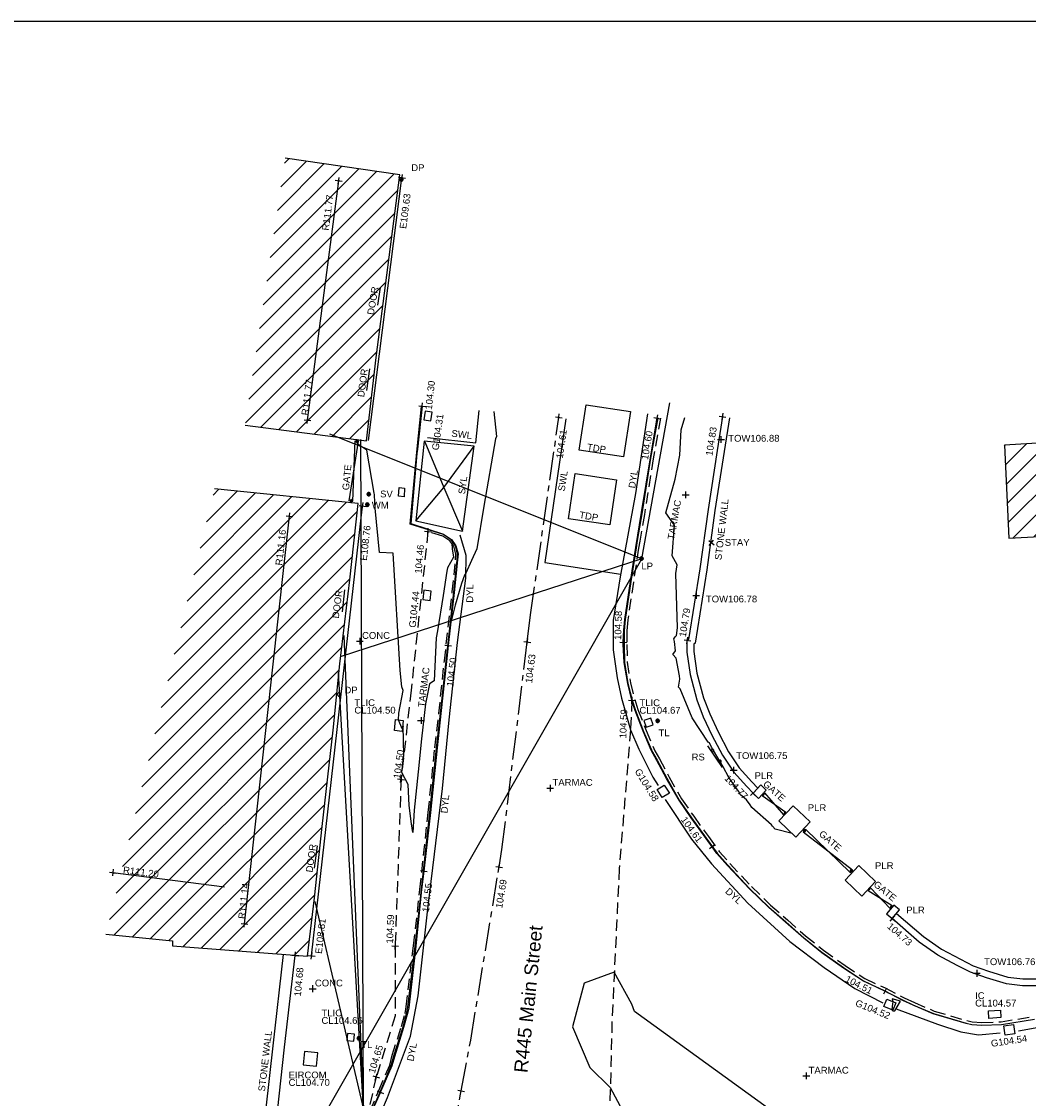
# Model space of a CAD drawing. Extents: x 635157 to 635442, y 694407 to 694910.
# Tile 100 of 104: x 635219 to 635263, y 694862 to 694910. Entities that reach past the tile are written whole.
import ezdxf

# ---------------------------------------------------------------- set-up
doc = ezdxf.new("R2010")
doc.units = 0
doc.header["$MEASUREMENT"] = 0
doc.linetypes.add('CENTER', pattern=[2, 1.25, -0.25, 0.25, -0.25])
doc.linetypes.add('DASHED', pattern=[0.75, 0.5, -0.25])
doc.layers.get('0').update_dxf_attribs({"color": 12, "linetype": 'CONTINUOUS'})
for name, color, linetype in [('BUILDING', 5, 'CONTINUOUS'), ('CHANGE_OF_SURFACE', 7, 'DASHED'), ('CHANGE_OF_SURFACE_LVL', 7, 'CONTINUOUS'), ('CONTOURS_MINOR', 132, 'CONTINUOUS'), ('DOOR', 7, 'CONTINUOUS'), ('DOOR_TXT', 7, 'CONTINUOUS'), ('DOWNPIPE', 151, 'CONTINUOUS'), ('DOWNPIPE_TXT', 151, 'CONTINUOUS'), ('EAVE', 3, 'CONTINUOUS'), ('EAVE_LVL', 3, 'CONTINUOUS'), ('EIRCOM_COVER', 3, 'CONTINUOUS'), ('EIRCOM_COVER_RMK', 3, 'CONTINUOUS'), ('FORM_LINE', 92, 'DASHED'), ('FORM_LINE_LVL', 92, 'CONTINUOUS'), ('GATE', 7, 'CONTINUOUS'), ('GATE_TXT', 7, 'CONTINUOUS'), ('GULLY', 151, 'CONTINUOUS'), ('GULLY_LVL', 151, 'CONTINUOUS'), ('HATCHING', 4, 'CONTINUOUS'), ('INSPECTION_COVER', 12, 'CONTINUOUS'), ('INSPECTION_COVER_RMK', 12, 'CONTINUOUS'), ('KERB_BOTTOM', 172, 'CONTINUOUS'), ('KERB_BOTTOM_LVL', 172, 'CONTINUOUS'), ('KERB_TOP', 2, 'CONTINUOUS'), ('LAMPPOST', 6, 'CONTINUOUS'), ('LAMPPOST_TXT', 6, 'CONTINUOUS'), ('LAYOUTS', 9, 'CONTINUOUS'), ('MARKINGS_DOUBLE_YELLOW', 9, 'CONTINUOUS'), ('MARKINGS_DOUBLE_YELLOW_TXT', 9, 'CONTINUOUS'), ('MARKINGS_WHITE_LINE', 9, 'CONTINUOUS'), ('MARKINGS_WHITE_LINE_TXT', 9, 'CONTINUOUS'), ('MARKINGS_YELLOW_LINE', 9, 'CONTINUOUS'), ('MARKINGS_YELLOW_LINE_TXT', 9, 'CONTINUOUS'), ('OVERHEAD_ELECTRIC', 1, 'OH_ELEC'), ('OVERHEAD_TELECOM', 3, 'OH_TEL'), ('PILLAR', 12, 'CONTINUOUS'), ('PILLAR_RMK', 12, 'CONTINUOUS'), ('RIDGE', 6, 'CONTINUOUS'), ('RIDGE_LVL', 6, 'CONTINUOUS'), ('ROAD_CROWNLINE', 212, 'CENTER'), ('ROAD_CROWNLINE_LVL', 212, 'CONTINUOUS'), ('ROADSIGN', 132, 'CONTINUOUS'), ('ROADSIGN_TXT', 132, 'CONTINUOUS'), ('SLUICEVALVE', 5, 'CONTINUOUS'), ('SLUICEVALVE_TXT', 5, 'CONTINUOUS'), ('STAY', 132, 'CONTINUOUS'), ('STAY_TXT', 132, 'CONTINUOUS'), ('TEXT', 7, 'CONTINUOUS'), ('TEXT_RMK', 7, 'CONTINUOUS'), ('TEXT_TXT', 7, 'CONTINUOUS'), ('TOP_OF_WALL_LEVEL', 212, 'CONTINUOUS'), ('TOP_OF_WALL_LEVEL_TXT', 212, 'CONTINUOUS'), ('TRAFFIC_DETECTOR_PADS', 92, 'CONTINUOUS'), ('TRAFFIC_DETECTOR_PADS_FTR', 92, 'CONTINUOUS'), ('TRAFFIC_LIGHT_IC', 6, 'CONTINUOUS'), ('TRAFFIC_LIGHT_IC_RMK', 6, 'CONTINUOUS'), ('TRAFFIC_SIGNAL', 6, 'CONTINUOUS'), ('TRAFFIC_SIGNAL_TXT', 6, 'CONTINUOUS'), ('WALL', 12, 'CONTINUOUS'), ('WALL_LVL', 12, 'CONTINUOUS'), ('WALL_RMK', 12, 'CONTINUOUS'), ('WATER_METER', 5, 'CONTINUOUS'), ('WATER_METER_TXT', 5, 'CONTINUOUS')]:
    doc.layers.add(name, color=color, linetype=linetype)
doc.styles.add('Arial', font='arial.ttf')
doc.linetypes.add('OH_ELEC', pattern='A,4,-0.4,["OE",Arial,S=0.36,R=0,X=0,Y=-0.18],-1.2', length=5.6)
doc.linetypes.add('OH_TEL', pattern='A,4,-0.4,["OT",Arial,S=0.36,R=0,X=0,Y=-0.18],-1.2', length=5.6)

# ---------------------------------------------------------------- blocks, each defined once
blk = doc.blocks.new('MH_CIR2')
at = {"color": 0, "linetype": 'ByBlock', "flags": 128}
for points in [[(0.5, 0), (0.475, 0.154), (0.404, 0.293), (0.293, 0.404), (0.154, 0.475), (0, 0.5), (-0.154, 0.475), (-0.293, 0.404), (-0.404, 0.293), (-0.475, 0.154), (-0.5, 0), (-0.475, -0.154), (-0.404, -0.293), (-0.293, -0.404), (-0.154, -0.475), (0, -0.5), (0.154, -0.475), (0.293, -0.404), (0.404, -0.293), (0.475, -0.154)], [(-0.499, -0.033), (0.033, 0.499)], [(-0.496, 0.06), (-0.06, 0.496)], [(-0.488, -0.111), (0.111, 0.488)], [(-0.467, -0.18), (0.18, 0.467)], [(-0.467, 0.179), (-0.179, 0.467)], [(-0.438, -0.241), (0.241, 0.438)], [(-0.403, -0.296), (0.296, 0.403)], [(-0.362, -0.345), (0.345, 0.362)], [(-0.315, -0.388), (0.388, 0.315)], [(-0.263, -0.425), (0.425, 0.263)], [(-0.204, -0.456), (0.456, 0.204)], [(-0.138, -0.48), (0.48, 0.138)], [(-0.064, -0.496), (0.496, 0.064)], [(0.5, 0), (0.475, -0.154)], [(0.022, -0.5), (0.5, -0.022)], [(0.128, -0.483), (0.483, -0.128)], [(0.305, -0.396), (0.396, -0.305)]]:
    blk.add_lwpolyline(points, dxfattribs=at)
blk = doc.blocks.new('GATE')
at = {"color": 0, "linetype": 'ByBlock', "flags": 128}
for points in [[(-0.450902, 0), (-0.451904, 0.007014), (-0.455912, 0.014028), (-0.460922, 0.019038), (-0.467936, 0.023046), (-0.475952, 0.024048), (-0.482966, 0.023046), (-0.48998, 0.019038), (-0.49499, 0.014028), (-0.498998, 0.007014), (-0.5, 0), (-0.498998, -0.007014), (-0.49499, -0.014028), (-0.48998, -0.019038), (-0.482966, -0.023046), (-0.475952, -0.024048), (-0.467936, -0.023046), (-0.460922, -0.019038), (-0.455912, -0.014028), (-0.451904, -0.007014)], [(-0.475952, 0.024048), (-0.475952, 0.078156), (0.475952, -0.078156), (0.475952, -0.024048)], [(-0.475952, -0.024048), (-0.475952, -0.078156), (0.475952, 0.078156), (0.475952, 0.024048)], [(-0.450902, 0), (-0.451904, -0.007014)], [(0.5, 0), (0.498998, 0.007014), (0.49499, 0.014028), (0.48998, 0.019038), (0.482966, 0.023046), (0.475952, 0.024048), (0.467936, 0.023046), (0.460922, 0.019038), (0.455912, 0.014028), (0.451904, 0.007014), (0.450902, 0), (0.451904, -0.007014), (0.455912, -0.014028), (0.460922, -0.019038), (0.467936, -0.023046), (0.475952, -0.024048), (0.482966, -0.023046), (0.48998, -0.019038), (0.49499, -0.014028), (0.498998, -0.007014)], [(0.5, 0), (0.498998, -0.007014)]]:
    blk.add_lwpolyline(points, dxfattribs=at)
blk = doc.blocks.new('MH_CIR1')
at = {"color": 0, "linetype": 'ByBlock', "flags": 128}
for points in [[(0.5, 0), (0.475, 0.154), (0.404, 0.293), (0.293, 0.404), (0.154, 0.475), (0, 0.5), (-0.154, 0.475), (-0.293, 0.404), (-0.404, 0.293), (-0.475, 0.154), (-0.5, 0), (-0.475, -0.154), (-0.404, -0.293), (-0.293, -0.404), (-0.154, -0.475), (0, -0.5), (0.154, -0.475), (0.293, -0.404), (0.404, -0.293), (0.475, -0.154)], [(0.49, 0), (0.466, 0.151), (0.396, 0.288), (0.288, 0.396), (0.151, 0.466), (0, 0.49), (-0.151, 0.466), (-0.288, 0.396), (-0.396, 0.288), (-0.466, 0.151), (-0.49, 0), (-0.466, -0.151), (-0.396, -0.288), (-0.288, -0.396), (-0.151, -0.466), (0, -0.49), (0.151, -0.466), (0.288, -0.396), (0.396, -0.288), (0.466, -0.151)], [(0.471, 0), (0.448, 0.145), (0.381, 0.276), (0.276, 0.381), (0.145, 0.448), (0, 0.471), (-0.145, 0.448), (-0.276, 0.381), (-0.381, 0.276), (-0.448, 0.145), (-0.471, 0), (-0.448, -0.145), (-0.381, -0.276), (-0.276, -0.381), (-0.145, -0.448), (0, -0.471), (0.145, -0.448), (0.276, -0.381), (0.381, -0.276), (0.448, -0.145)], [(0.471, 0), (0.448, -0.145)], [(0.49, 0), (0.466, -0.151)], [(0.5, 0), (0.475, -0.154)]]:
    blk.add_lwpolyline(points, dxfattribs=at)
blk = doc.blocks.new('SPOT')
at = {"color": 0, "linetype": 'ByBlock', "flags": 128}
for points in [[(-0.5, 0), (0.5, 0)], [(0, 0.5), (0, -0.5)]]:
    blk.add_lwpolyline(points, dxfattribs=at)
blk = doc.blocks.new('SIGNLEFT')
at = {"color": 0, "linetype": 'ByBlock', "flags": 128}
for points in [[(-0.2, 0), (-0.2025, 0.0155), (-0.2095, 0.0295), (-0.2205, 0.0405), (-0.2345, 0.0475), (-0.25, 0.05), (-0.2655, 0.0475), (-0.2795, 0.0405), (-0.2905, 0.0295), (-0.2975, 0.0155), (-0.3, 0), (-0.2975, -0.0155), (-0.2905, -0.0295), (-0.2795, -0.0405), (-0.2655, -0.0475), (-0.25, -0.05), (-0.2345, -0.0475), (-0.2205, -0.0405), (-0.2095, -0.0295), (-0.2025, -0.0155)], [(0.3, 0), (0.2975, 0.0155), (0.2905, 0.0295), (0.2795, 0.0405), (0.2655, 0.0475), (0.25, 0.05), (0.2345, 0.0475), (0.2205, 0.0405), (0.2095, 0.0295), (0.2025, 0.0155), (0.2, 0), (0.2025, -0.0155), (0.2095, -0.0295), (0.2205, -0.0405), (0.2345, -0.0475), (0.25, -0.05), (0.2655, -0.0475), (0.2795, -0.0405), (0.2905, -0.0295), (0.2975, -0.0155)]]:
    blk.add_lwpolyline(points, close=True, dxfattribs=at)
blk.add_lwpolyline([(0.5, -0.05), (-0.5, -0.05)], dxfattribs=at)

msp = doc.modelspace()

# ---------------------------------------------------------------- hatches: boundary and pattern name
at = {"layer": 'HATCHING'}
h = msp.add_hatch(dxfattribs=at)
h.set_pattern_fill('ANSI31', color=256, scale=5)
h.paths.add_polyline_path([(635235.631, 694902.777), (635230.586, 694903.51), (635228.815, 694891.742), (635234.17, 694891.059), (635234.597, 694894.723)])
h.paths.add_polyline_path([(635232.994, 694881.223), (635233.435, 694884.929), (635233.807, 694888.299), (635227.477, 694888.938), (635222.69, 694869.314), (635225.622, 694869.013), (635225.624, 694868.792), (635231.563, 694868.334), (635231.881, 694870.914), (635232.221, 694874.054), (635232.703, 694878.297)])
h.paths.add_polyline_path([(635232.57, 694900.223), (635232.794, 694901.944), (635232.346, 694902.002), (635232.122, 694900.282)], flags=24)
h.paths.add_polyline_path([(635231.659, 694892.079), (635231.883, 694893.8), (635231.435, 694893.858), (635231.211, 694892.137)], flags=24)
h.paths.add_polyline_path([(635234.56, 694896.498), (635234.789, 694897.892), (635234.33, 694897.967), (635234.101, 694896.573)], flags=24)
h.paths.add_polyline_path([(635234.138, 694892.878), (635234.321, 694894.279), (635233.859, 694894.339), (635233.677, 694892.938)], flags=24)
h.paths.add_polyline_path([(635230.522, 694885.465), (635230.712, 694887.192), (635230.256, 694887.242), (635230.065, 694885.515)], flags=24)
h.paths.add_polyline_path([(635228.879, 694869.885), (635229.07, 694871.609), (635228.621, 694871.659), (635228.43, 694869.934)], flags=24)
h.paths.add_polyline_path([(635223.34, 694871.928), (635225.064, 694871.71), (635225.121, 694872.166), (635223.397, 694872.384)], flags=24)
h.paths.add_polyline_path([(635233.019, 694883.124), (635233.204, 694884.525), (635232.743, 694884.586), (635232.558, 694883.185)], flags=24)
h.paths.add_polyline_path([(635231.858, 694871.928), (635232.053, 694873.327), (635231.591, 694873.391), (635231.397, 694871.992)], flags=24)
h = msp.add_hatch(dxfattribs=at)
h.set_pattern_fill('ANSI31', color=256, scale=5)
h.paths.add_polyline_path([(635290.982, 694854.574), (635283.19, 694852.927), (635285.967, 694839.789), (635293.759, 694841.436)])
h.paths.add_polyline_path([(635317.792, 694861.075), (635310.76, 694859.672), (635313.212, 694847.378), (635307.471, 694846.26), (635308.645, 694840.012), (635321.554, 694842.349)])
h.paths.add_polyline_path([(635294.966, 694894.75), (635266.531, 694894.166), (635266.633, 694891.128), (635262.275, 694890.86), (635262.467, 694886.76), (635266.852, 694886.995), (635267.064, 694884.128), (635285.915, 694885.056), (635286.146, 694880.167), (635295.015, 694880.588)])
h.paths.add_polyline_path([(635290.556, 694882.566), (635290.657, 694880.832), (635291.116, 694880.858), (635291.015, 694882.593)], flags=24)
h.paths.add_polyline_path([(635289.99, 694890.039), (635290.091, 694888.304), (635290.55, 694888.331), (635290.449, 694890.066)], flags=24)
h.paths.add_polyline_path([(635268.297, 694889.155), (635270.033, 694889.229), (635270.013, 694889.688), (635268.277, 694889.614)], flags=24)
h.paths.add_polyline_path([(635264.519, 694888.753), (635266.257, 694888.753), (635266.257, 694889.213), (635264.519, 694889.213)], flags=24)

# ---------------------------------------------------------------- linework, layer by layer
at = {"layer": 'BUILDING'}
for points in [[(635228.815, 694891.742, 104.512), (635234.17, 694891.059, 104.498), (635234.597, 694894.723, 104.467), (635235.631, 694902.777, 104.438), (635230.586, 694903.51, 104.467)], [(635266.531, 694894.166, 0), (635266.633, 694891.128, 0), (635262.275, 694890.86, 0), (635262.467, 694886.76, 0), (635266.852, 694886.995, 0), (635267.064, 694884.128, 0), (635285.915, 694885.056, 0), (635286.146, 694880.167, 0), (635295.015, 694880.588, 0), (635294.966, 694894.75, 0)], [(635222.69, 694869.314, 104.709), (635225.622, 694869.013, 104.7), (635225.624, 694868.792, 104.699), (635231.563, 694868.334, 104.682), (635231.881, 694870.914, 104.635), (635232.221, 694874.054, 104.626), (635232.703, 694878.297, 104.608), (635232.994, 694881.223, 104.572), (635233.435, 694884.929, 104.551), (635233.807, 694888.299, 104.522), (635227.477, 694888.938, 104.549)]]:
    msp.add_polyline3d(points, dxfattribs=at)
at = {"layer": 'CHANGE_OF_SURFACE'}
for points in [[(635247.119, 694892.056, 104.697), (635246.803, 694890.265, 104.684), (635246.411, 694887.812, 104.7), (635246.218, 694886.635, 104.649), (635246.161, 694886.326, 104.597), (635245.928, 694884.832, 104.597), (635245.68, 694883.165, 104.59), (635245.634, 694882.68, 104.608), (635245.646, 694882.083, 104.596), (635245.649, 694881.3, 104.632), (635245.804, 694880.383, 104.597), (635245.987, 694879.654, 104.603), (635246.127, 694879.211, 104.616), (635246.488, 694878.29, 104.628), (635246.872, 694877.388, 104.628), (635247.076, 694877.033, 104.603), (635247.498, 694876.237, 104.593), (635248.049, 694875.278, 104.628), (635248.585, 694874.511, 104.603), (635249.233, 694873.61, 104.614), (635249.707, 694872.953, 104.621), (635250.176, 694872.428, 104.623), (635251.134, 694871.405, 104.626), (635251.972, 694870.592, 104.62), (635252.717, 694869.936, 104.609), (635253.518, 694869.235, 104.593), (635254.309, 694868.601, 104.578), (635255.26, 694867.93, 104.555), (635256.13, 694867.35, 104.534), (635257.019, 694866.94, 104.522), (635257.864, 694866.502, 104.513), (635258.313, 694866.295, 104.534), (635259.185, 694865.923, 104.534), (635260.619, 694865.498, 104.534), (635260.863, 694865.445, 104.532), (635261.278, 694865.417, 104.523), (635262.13, 694865.449, 104.514), (635263.578, 694865.682, 104.558)], [(635234.322, 694861.498, 104.626), (635234.713, 694862.419, 104.637), (635235.19, 694863.541, 104.598), (635235.301, 694863.972, 104.614), (635235.707, 694865.247, 104.593), (635235.866, 694865.816, 104.58), (635235.921, 694866.106, 104.596), (635236.24, 694868.793, 104.604), (635236.523, 694871.285, 104.611), (635236.888, 694874.68, 104.607), (635237.18, 694877.52, 104.578), (635237.355, 694879.042, 104.541), (635237.601, 694881.354, 104.562), (635237.947, 694884.397, 104.543), (635238.096, 694885.803, 104.536), (635238.108, 694886.055, 104.509), (635238.019, 694886.406, 104.506), (635237.842, 694886.64, 104.494), (635237.525, 694886.859, 104.468), (635236.877, 694887.057, 104.459), (635236.135, 694880.066, 104.489), (635235.69, 694876.138, 104.504), (635235.435, 694868.786, 104.59), (635235.43, 694865.713, 104.605), (635234.597, 694863.022, 104.652), (635234.266, 694861.598, 104.652)]]:
    msp.add_polyline3d(points, dxfattribs=at)
at = {"layer": 'CONTOURS_MINOR'}
for points in [[(635239.786, 694892.341, 104.5), (635239.9, 694891.245, 104.5), (635239.846, 694891.141, 104.5), (635239.333, 694888.172, 104.5), (635239.035, 694886.298, 104.5), (635238.795, 694885.783, 104.5), (635238.55, 694885.219, 104.5), (635238.487, 694885.138, 104.5), (635238.354, 694884.762, 104.5), (635238.07, 694883.819, 104.5), (635237.892, 694883.108, 104.5), (635238.033, 694884.369, 104.5), (635238.18, 694885.804, 104.5), (635238.183, 694885.966, 104.5), (635238.188, 694886.067, 104.5), (635238.165, 694886.143, 104.5), (635238.09, 694886.437, 104.5), (635238.061, 694886.478, 104.5), (635237.99, 694886.567, 104.5), (635237.956, 694886.551, 104.5), (635237.93, 694886.523, 104.5), (635237.947, 694886.3, 104.5), (635237.995, 694885.929, 104.5), (635237.737, 694885.462, 104.5), (635237.712, 694885.314, 104.5), (635237.553, 694884.245, 104.5), (635237.292, 694882.678, 104.5), (635237.243, 694882.371, 104.5), (635237.153, 694880.471, 104.5), (635236.951, 694880.339, 104.5), (635236.766, 694879.461, 104.5), (635236.588, 694877.914, 104.5), (635236.445, 694876.467, 104.5), (635236.272, 694874.772, 104.5), (635236.208, 694873.796, 104.5), (635236.154, 694874.179, 104.5), (635236.045, 694874.979, 104.5), (635236.001, 694875.912, 104.5), (635235.726, 694876.437, 104.5), (635235.809, 694877.194, 104.5), (635235.786, 694878.484, 104.5), (635235.745, 694878.361, 104.5), (635235.572, 694878.757, 104.5), (635235.6, 694879.05, 104.5), (635235.779, 694880.045, 104.5), (635235.72, 694880.219, 104.5), (635235.657, 694880.927, 104.5), (635235.345, 694886.11, 104.5), (635234.736, 694886.129, 104.5), (635234.553, 694888.082, 104.5), (635234.536, 694888.332, 104.5), (635234.518, 694888.684, 104.5), (635234.508, 694888.754, 104.5), (635234.187, 694890.637, 104.5), (635233.794, 694890.901, 104.5), (635233.74, 694891.013, 104.5)], [(635252.928, 694873.74, 104.75), (635252.18, 694873.932, 104.75), (635252.064, 694874.066, 104.75), (635252.01, 694874.134, 104.75), (635251.145, 694874.89, 104.75), (635251.08, 694875.017, 104.75), (635250.906, 694875.235, 104.75), (635250.645, 694875.453, 104.75), (635250.562, 694875.616, 104.75), (635250.128, 694876.211, 104.75), (635249.891, 694876.679, 104.75), (635249.884, 694876.682, 104.75), (635249.884, 694876.691, 104.75), (635249.734, 694876.937, 104.75), (635249.374, 694877.551, 104.75), (635249.287, 694877.749, 104.75), (635249.229, 694877.776, 104.75), (635248.516, 694878.851, 104.75), (635247.985, 694880.126, 104.75), (635247.92, 694880.196, 104.75), (635247.979, 694880.555, 104.75), (635247.961, 694880.691, 104.75), (635247.809, 694881.481, 104.75), (635247.665, 694881.637, 104.75), (635247.781, 694881.805, 104.75), (635247.747, 694882.205, 104.75), (635247.709, 694882.332, 104.75), (635247.769, 694882.418, 104.75), (635247.833, 694882.473, 104.75), (635247.865, 694882.818, 104.75), (635247.797, 694885.205, 104.75), (635247.856, 694885.593, 104.75), (635247.637, 694885.981, 104.75), (635247.734, 694887.335, 104.75), (635247.353, 694887.883, 104.75), (635247.769, 694889.368, 104.75), (635247.974, 694890.418, 104.75), (635248.029, 694891.54, 104.75), (635248.201, 694892.082, 104.75)], [(635251.831, 694861.659, 104.75), (635245.978, 694865.905, 104.75), (635245.864, 694866.226, 104.75), (635245.088, 694867.641, 104.75), (635243.754, 694867.143, 104.75), (635243.239, 694865.227, 104.75), (635244.007, 694863.435, 104.75), (635244.911, 694862.55, 104.75), (635245.889, 694860.709, 104.75)]]:
    msp.add_polyline3d(points, dxfattribs=at)
msp.add_polyline3d([(635257.346, 694866.236, 104.5), (635257.316, 694865.981, 104.5), (635257.361, 694865.926, 104.5), (635257.453, 694865.933, 104.5), (635257.701, 694866.35, 104.5), (635257.325, 694866.458, 104.5), (635257.358, 694866.333, 104.5), (635257.346, 694866.236, 104.5)], close=True, dxfattribs=at)
at = {"layer": 'DOOR'}
for points in [[(635234.672, 694897.039, 104.497), (635234.788, 694897.818, 104.495)], [(635234.183, 694893.267, 104.483), (635234.315, 694894.231, 104.477)], [(635233.109, 694883.522, 104.56), (635233.22, 694884.483, 104.56)], [(635231.883, 694872.215, 104.608), (635232.013, 694873.21, 104.614)]]:
    msp.add_polyline3d(points, dxfattribs=at)
at = {"layer": 'EAVE'}
for points in [[(635234.261, 694891.073, 109.641), (635235.732, 694902.652, 109.632)], [(635231.752, 694868.355, 108.81), (635233.998, 694888.181, 108.763)]]:
    msp.add_polyline3d(points, dxfattribs=at)
at = {"layer": 'EIRCOM_COVER'}
msp.add_polyline3d([(635232.026, 694864.078, 104.703), (635231.435, 694864.135, 104.703), (635231.378, 694863.544, 104.688), (635231.969, 694863.487, 104.688)], close=True, dxfattribs=at)
at = {"layer": 'FORM_LINE'}
msp.add_polyline3d([(635245.862, 694879.618, 104.593), (635245.801, 694878.311, 104.592), (635245.305, 694872.203, 104.706), (635244.984, 694865.458, 104.771), (635244.807, 694858.398, 104.72), (635244.555, 694853.923, 104.601), (635244.375, 694850.457, 104.419)], dxfattribs=at)
at = {"layer": 'GULLY'}
for points in [[(635237.055, 694892.321, 104.307), (635236.752, 694892.363, 104.307), (635236.698, 694891.976, 104.295), (635237.001, 694891.934, 104.295)], [(635237.02, 694884.434, 104.435), (635236.691, 694884.468, 104.395), (635236.648, 694884.056, 104.397), (635236.977, 694884.022, 104.437)], [(635246.979, 694875.693, 104.578), (635247.289, 694875.884, 104.573), (635247.513, 694875.52, 104.575), (635247.203, 694875.329, 104.58)], [(635256.971, 694866.122, 104.516), (635257.101, 694866.439, 104.512), (635257.489, 694866.28, 104.494), (635257.359, 694865.963, 104.498)], [(635262.308, 694864.856, 104.539), (635262.247, 694865.266, 104.513), (635262.681, 694865.331, 104.511), (635262.742, 694864.921, 104.537)]]:
    msp.add_polyline3d(points, close=True, dxfattribs=at)
at = {"layer": 'INSPECTION_COVER'}
msp.add_polyline3d([(635261.592, 694865.6, 104.569), (635261.572, 694865.924, 104.591), (635262.099, 694865.957, 104.603), (635262.119, 694865.633, 104.581)], close=True, dxfattribs=at)
at = {"layer": 'KERB_BOTTOM'}
for points in [[(635236.621, 694892.581, 104.299), (635236.411, 694890.69, 104.347), (635236.39, 694890.5, 104.352), (635236.119, 694887.41, 104.405), (635237.555, 694886.936, 104.434), (635237.91, 694886.711, 104.465), (635238.106, 694886.429, 104.468), (635238.207, 694886.081, 104.474), (635238.185, 694885.806, 104.485), (635238.035, 694884.367, 104.495), (635237.77, 694882.036, 104.504), (635237.69, 694881.326, 104.507), (635237.44, 694879.032, 104.531), (635237.283, 694877.522, 104.537), (635236.987, 694874.669, 104.551), (635236.693, 694872.094, 104.553), (635236.599, 694871.272, 104.554), (635236.337, 694868.787, 104.557), (635236.031, 694866.062, 104.554), (635235.992, 694865.875, 104.563), (635235.793, 694865.203, 104.551), (635235.399, 694863.907, 104.557), (635235.281, 694863.513, 104.552), (635234.788, 694862.355, 104.58), (635234.782, 694862.341, 104.579), (635234.381, 694861.429, 104.527)], [(635263.601, 694865.554, 104.548), (635262.143, 694865.319, 104.504), (635261.276, 694865.287, 104.513), (635260.845, 694865.316, 104.522), (635260.587, 694865.372, 104.524), (635259.141, 694865.801, 104.524), (635258.261, 694866.176, 104.524), (635257.807, 694866.385, 104.503), (635257.017, 694866.795, 104.511), (635256.962, 694866.823, 104.512), (635256.067, 694867.236, 104.524), (635255.187, 694867.823, 104.545), (635254.231, 694868.497, 104.568), (635253.435, 694869.135, 104.583), (635252.631, 694869.838, 104.599), (635251.884, 694870.497, 104.61), (635251.042, 694871.314, 104.616), (635250.08, 694872.34, 104.613), (635249.606, 694872.872, 104.611), (635249.402, 694873.155, 104.608), (635249.128, 694873.534, 104.604), (635248.479, 694874.436, 104.593), (635247.95, 694875.213, 104.593), (635247.385, 694876.174, 104.583), (635246.962, 694876.97, 104.593), (635246.717, 694877.422, 104.591), (635246.364, 694878.257, 104.586), (635246.014, 694879.169, 104.589), (635245.862, 694879.618, 104.593), (635245.677, 694880.356, 104.587), (635245.516, 694881.28, 104.586), (635245.482, 694882.076, 104.58), (635245.485, 694882.174, 104.58), (635245.502, 694882.71, 104.58), (635245.551, 694883.181, 104.58), (635245.8, 694884.851, 104.587), (635246.033, 694886.348, 104.587), (635246.28, 694887.894, 104.602), (635246.678, 694890.301, 104.599), (635246.975, 694892.057, 104.596)]]:
    msp.add_polyline3d(points, dxfattribs=at)
at = {"layer": 'KERB_TOP'}
for points in [[(635234.384, 694861.473, 104.626), (635234.781, 694862.39, 104.637), (635235.26, 694863.517, 104.598), (635235.372, 694863.951, 104.614), (635235.778, 694865.226, 104.593), (635235.938, 694865.799, 104.58), (635235.994, 694866.095, 104.596), (635236.313, 694868.784, 104.604), (635236.597, 694871.277, 104.611), (635236.962, 694874.672, 104.607), (635237.254, 694877.512, 104.578), (635237.428, 694879.033, 104.541), (635237.675, 694881.346, 104.562), (635238.021, 694884.389, 104.543), (635238.17, 694885.797, 104.536), (635238.182, 694886.062, 104.509), (635238.087, 694886.438, 104.506), (635237.894, 694886.694, 104.494), (635237.558, 694886.926, 104.468), (635236.087, 694887.375, 104.447), (635236.388, 694890.556, 104.388), (635236.591, 694892.566, 104.409)], [(635247.003, 694892.076, 104.697), (635246.687, 694890.284, 104.684), (635246.295, 694887.831, 104.7), (635246.102, 694886.655, 104.649), (635246.045, 694886.346, 104.597), (635245.812, 694884.849, 104.597), (635245.563, 694883.18, 104.59), (635245.516, 694882.684, 104.608), (635245.528, 694882.081, 104.596), (635245.531, 694881.29, 104.632), (635245.688, 694880.359, 104.597), (635245.873, 694879.621, 104.603), (635246.016, 694879.171, 104.616), (635246.379, 694878.245, 104.628), (635246.766, 694877.335, 104.628), (635246.972, 694876.976, 104.603), (635247.395, 694876.18, 104.593), (635247.949, 694875.215, 104.628), (635248.489, 694874.443, 104.603), (635249.137, 694873.541, 104.614), (635249.615, 694872.88, 104.621), (635250.089, 694872.348, 104.623), (635251.05, 694871.322, 104.626), (635251.892, 694870.506, 104.62), (635252.639, 694869.847, 104.609), (635253.442, 694869.144, 104.593), (635254.238, 694868.507, 104.578), (635255.194, 694867.833, 104.555), (635256.073, 694867.246, 104.534), (635256.967, 694866.834, 104.522), (635257.812, 694866.396, 104.513), (635258.266, 694866.187, 104.534), (635259.145, 694865.812, 104.534), (635260.59, 694865.384, 104.534), (635260.847, 694865.328, 104.532), (635261.276, 694865.299, 104.523), (635262.142, 694865.331, 104.514), (635263.599, 694865.566, 104.558)]]:
    msp.add_polyline3d(points, dxfattribs=at)
at = {"layer": 'LAYOUTS', "linetype": 'ByBlock'}
msp.add_lwpolyline([(635192.751, 694814.937), (635352.951, 694814.937), (635352.951, 694909.537), (635192.751, 694909.537)], close=True, dxfattribs=at)
at = {"layer": 'MARKINGS_DOUBLE_YELLOW'}
for points in [[(635246.557, 694892.242, 104.599), (635246.026, 694888.736, 104.607), (635245.347, 694885.054, 104.592), (635245.033, 694883.137, 104.583), (635245.031, 694881.85, 104.584), (635245.215, 694880.605, 104.589), (635245.405, 694879.714, 104.595), (635245.801, 694878.311, 104.592), (635246.172, 694877.464, 104.59), (635246.779, 694876.223, 104.589), (635247.024, 694875.87, 104.581)], [(635229.51, 694812.338, 103.583), (635229.83, 694815.015, 103.623), (635230.06, 694818.012, 103.662), (635230.471, 694822.258, 103.727), (635230.896, 694826.86, 103.815), (635231.238, 694830.973, 103.902), (635231.781, 694836, 104.024), (635232.308, 694841.997, 104.18), (635232.732, 694846.375, 104.283), (635233.118, 694850.235, 104.355), (635233.653, 694854.937, 104.437), (635233.938, 694857.956, 104.483), (635234.185, 694859.576, 104.515), (635234.6, 694860.939, 104.527), (635235.092, 694862.11, 104.56), (635236.114, 694864.807, 104.571), (635236.445, 694866.595, 104.569), (635236.864, 694870.429, 104.566), (635237.515, 694875.73, 104.555), (635237.818, 694878.757, 104.533), (635238.175, 694882.162, 104.515), (635238.548, 694885.002, 104.503), (635238.557, 694886.002, 104.489), (635238.298, 694886.894, 104.483)], [(635247.332, 694875.24, 104.583), (635248.484, 694873.5, 104.622), (635249.368, 694872.409, 104.631), (635250.97, 694870.676, 104.628), (635252.828, 694868.985, 104.605), (635254.332, 694867.843, 104.577), (635255.685, 694866.922, 104.549), (635256.918, 694866.289, 104.515)], [(635262.904, 694865.054, 104.545), (635266.067, 694865.627, 104.569), (635270.476, 694866.415, 104.574), (635273.71, 694867.098, 104.566)], [(635257.501, 694866.013, 104.5), (635259.327, 694865.339, 104.539), (635260.359, 694864.998, 104.548), (635261.134, 694864.872, 104.549), (635262.097, 694864.966, 104.533)]]:
    msp.add_polyline3d(points, dxfattribs=at)
at = {"layer": 'MARKINGS_WHITE_LINE'}
for points in [[(635236.85, 694891.206, 104.351), (635238.987, 694890.963, 104.462), (635239.135, 694892.397, 104.474)], [(635242.957, 694892.03, 104.617), (635242.027, 694885.698, 104.605), (635245.37, 694885.178, 104.593)]]:
    msp.add_polyline3d(points, dxfattribs=at)
at = {"layer": 'MARKINGS_YELLOW_LINE'}
msp.add_polyline3d([(635236.705, 694891.04, 104.352), (635236.347, 694887.527, 104.402), (635238.405, 694887.073, 104.468), (635238.915, 694890.824, 104.462)], close=True, dxfattribs=at)
for points in [[(635236.742, 694891.013, 104.354), (635237.572, 694889.002, 104.423), (635238.915, 694890.824, 104.462)], [(635236.347, 694887.527, 104.402), (635237.572, 694889.002, 104.423), (635238.405, 694887.073, 104.468)]]:
    msp.add_polyline3d(points, dxfattribs=at)
at = {"layer": 'OVERHEAD_ELECTRIC'}
for points in [[(635246.296, 694885.856, 111.465), (635247.531, 694892.726, 111.274)], [(635221.253, 694838.235, 110.735), (635229.912, 694857.141, 111.325), (635246.296, 694885.856, 111.465), (635232.555, 694891.353, 109.974)], [(635246.296, 694885.856, 111.465), (635233.01, 694881.532, 110.861)]]:
    msp.add_polyline3d(points, dxfattribs=at)
at = {"layer": 'OVERHEAD_TELECOM'}
for points in [[(635233.172, 694882.48, 109.715), (635234.041, 694861.599, 111.148), (635233.916, 694891.112, 110.233)], [(635231.886, 694870.754, 109.12), (635234.042, 694861.58, 111.152), (635232.937, 694880.84, 109.602)]]:
    msp.add_polyline3d(points, dxfattribs=at)
at = {"layer": 'PILLAR'}
for points in [[(635251.785, 694875.663, 104.777), (635251.54, 694875.889, 104.774), (635251.202, 694875.522, 104.774), (635251.447, 694875.296, 104.777)], [(635253.724, 694874.26, 104.745), (635252.964, 694874.973, 104.768), (635252.332, 694874.299, 104.768), (635253.092, 694873.586, 104.745)], [(635256.601, 694871.636, 104.73), (635255.869, 694872.333, 104.738), (635255.256, 694871.689, 104.738), (635255.988, 694870.992, 104.73)], [(635257.654, 694870.378, 104.726), (635257.402, 694870.591, 104.73), (635257.08, 694870.21, 104.73), (635257.332, 694869.997, 104.726)]]:
    msp.add_polyline3d(points, close=True, dxfattribs=at)
at = {"layer": 'RIDGE'}
for points in [[(635231.568, 694891.965, 111.765), (635232.943, 694902.519, 111.765)], [(635228.791, 694869.769, 111.14), (635230.776, 694887.731, 111.161)], [(635222.991, 694872.024, 111.203), (635227.917, 694871.402, 111.175)]]:
    msp.add_polyline3d(points, dxfattribs=at)
at = {"layer": 'ROAD_CROWNLINE'}
msp.add_polyline3d([(635233.034, 694814.384, 103.731), (635233.404, 694819.306, 103.813), (635233.676, 694822.706, 103.876), (635234.4, 694831.767, 104.042), (635234.49, 694832.672, 104.065), (635235.482, 694842.623, 104.318), (635235.67, 694844.508, 104.366), (635236.722, 694852.545, 104.512), (635237.254, 694856.606, 104.586), (635238.343, 694862.409, 104.666), (635238.76, 694864.632, 104.696), (635240.012, 694872.268, 104.686), (635240.139, 694873.039, 104.685), (635241.254, 694882.19, 104.628), (635241.4, 694883.387, 104.62), (635242.644, 694892.093, 104.614)], dxfattribs=at)
at = {"layer": 'SLUICEVALVE'}
msp.add_polyline3d([(635235.609, 694888.993, 104.459), (635235.85, 694888.975, 104.449), (635235.821, 694888.594, 104.452), (635235.58, 694888.612, 104.462)], close=True, dxfattribs=at)
at = {"layer": 'TRAFFIC_DETECTOR_PADS'}
for points in [[(635245.499, 694890.345, 104.599), (635243.539, 694890.645, 104.619), (635243.845, 694892.645, 104.627), (635245.805, 694892.345, 104.607)], [(635243.072, 694887.623, 104.602), (635243.37, 694889.608, 104.609), (635245.189, 694889.335, 104.596), (635244.891, 694887.35, 104.589)]]:
    msp.add_polyline3d(points, close=True, dxfattribs=at)
at = {"layer": 'TRAFFIC_LIGHT_IC'}
for points in [[(635246.694, 694878.838, 104.67), (635246.391, 694878.735, 104.67), (635246.494, 694878.432, 104.667), (635246.797, 694878.535, 104.667)], [(635235.452, 694878.769, 104.503), (635235.784, 694878.734, 104.495), (635235.733, 694878.245, 104.502), (635235.401, 694878.28, 104.51)], [(635233.64, 694864.907, 104.659), (635233.328, 694864.938, 104.659), (635233.297, 694864.626, 104.659), (635233.609, 694864.595, 104.659)]]:
    msp.add_polyline3d(points, close=True, dxfattribs=at)
at = {"layer": 'WALL'}
for points in [[(635249.857, 694892.122, 104.831), (635249.626, 694890.635, 104.843), (635249.22, 694888.022, 104.849), (635248.861, 694885.417, 104.837), (635248.359, 694882.304, 104.789), (635248.307, 694882.26, 104.789), (635248.279, 694882.236, 104.789), (635248.281, 694881.74, 104.786), (635248.427, 694880.757, 104.783), (635248.726, 694879.632, 104.775), (635249.01, 694878.895, 104.774), (635249.381, 694878.088, 104.759), (635249.854, 694877.196, 104.762), (635250.349, 694876.454, 104.771), (635250.926, 694875.819, 104.777), (635251.202, 694875.522, 104.774)], [(635250.161, 694892.075, 104.831), (635249.93, 694890.588, 104.843), (635249.524, 694887.978, 104.849), (635249.165, 694885.372, 104.837), (635248.644, 694882.143, 104.789), (635248.587, 694882.094, 104.789), (635248.588, 694881.763, 104.786), (635248.728, 694880.819, 104.783), (635249.019, 694879.727, 104.775), (635249.293, 694879.015, 104.774), (635249.657, 694878.224, 104.759), (635250.118, 694877.354, 104.762), (635250.592, 694876.644, 104.771), (635251.153, 694876.027, 104.777), (635251.41, 694875.748, 104.774)], [(635257.527, 694870.228, 104.726), (635258.715, 694869.201, 104.717), (635259.51, 694868.643, 104.706), (635260.339, 694868.207, 104.694), (635260.9, 694867.915, 104.7), (635261.576, 694867.683, 104.708), (635262.428, 694867.422, 104.712), (635263.093, 694867.341, 104.712), (635263.658, 694867.335, 104.718), (635264.511, 694867.58, 104.703), (635266.368, 694867.927, 104.682), (635271.534, 694868.895, 104.671), (635276.541, 694869.861, 104.684), (635280.371, 694870.549, 104.706), (635285.881, 694871.629, 104.702), (635289.158, 694872.31, 104.73), (635292.109, 694872.784, 104.715), (635293.673, 694873.055, 104.696), (635296.746, 694873.727, 104.697)], [(635296.812, 694873.427, 104.697), (635295.892, 694873.226, 104.697), (635293.732, 694872.753, 104.696), (635292.16, 694872.481, 104.715), (635289.214, 694872.007, 104.73), (635286.072, 694871.355, 104.703), (635285.942, 694871.328, 104.702), (635280.428, 694870.247, 104.706), (635276.597, 694869.559, 104.684), (635276.247, 694869.492, 104.683), (635271.592, 694868.593, 104.671), (635266.425, 694867.625, 104.682), (635266.423, 694867.625, 104.682), (635264.582, 694867.28, 104.703), (635263.7, 694867.027, 104.718), (635263.073, 694867.034, 104.712), (635262.364, 694867.12, 104.712), (635261.481, 694867.39, 104.708), (635260.779, 694867.632, 104.7), (635260.197, 694867.934, 104.694), (635259.35, 694868.38, 104.706), (635258.526, 694868.958, 104.717), (635257.333, 694869.999, 104.726)], [(635230.501, 694868.416, 104.685), (635230.037, 694864.393, 104.721), (635229.574, 694860.197, 104.685), (635229.231, 694857.202, 104.614), (635229.753, 694857.142, 104.614), (635230.097, 694860.138, 104.685), (635230.56, 694864.334, 104.721), (635231.024, 694868.376, 104.684)]]:
    msp.add_polyline3d(points, dxfattribs=at)

# ---------------------------------------------------------------- block references
at = {"layer": 'CHANGE_OF_SURFACE_LVL'}
for p, xscale, yscale, zscale, rotation in [((635236.877, 694887.057, 104.459), 0.3, 0.3, 0.3, 85.07360100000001), ((635235.69, 694876.138, 104.504), 0.3, 0.3, 0.3, 82.14766699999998), ((635235.435, 694868.786, 104.59), 0.3, 0.3, 0.3, 87.73243699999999), ((635234.597, 694863.022, 104.652), 0.3000000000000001, 0.3000000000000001, 0.3000000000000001, 72.800072)]:
    msp.add_blockref('SPOT', p, dxfattribs=dict(at, xscale=xscale, yscale=yscale, zscale=zscale, rotation=rotation))
at = {"layer": 'DOWNPIPE', "xscale": 0.15, "yscale": 0.15, "zscale": 0.15}
for p in [(635235.705, 694902.576, 104.435), (635232.959, 694879.877, 104.587)]:
    msp.add_blockref('MH_CIR1', p, dxfattribs=at)
at = {"layer": 'EAVE_LVL', "xscale": 0.3, "yscale": 0.3, "zscale": 0.3}
for p, rotation in [((635235.732, 694902.652, 109.632), 82.75991099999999), ((635233.998, 694888.181, 108.763), 83.536766), ((635231.752, 694868.355, 108.81), 83.536766)]:
    msp.add_blockref('SPOT', p, dxfattribs=dict(at, rotation=rotation))
at = {"layer": 'FORM_LINE_LVL', "xscale": 0.3, "yscale": 0.3, "zscale": 0.3, "rotation": 87.32784300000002}
msp.add_blockref('SPOT', (635245.862, 694879.618, 104.593), dxfattribs=at)
at = {"layer": 'GATE'}
for p, xscale, rotation in [((635233.614, 694889.723, 104.523), 2.793647, 84.454791), ((635252.128, 694875.054, 104.777), 1.330179, 318.009247), ((635254.498, 694872.981, 104.745), 2.881903, 319.077566), ((635256.805, 694870.902, 104.73), 1.312363, 320.664772)]:
    msp.add_blockref('GATE', p, dxfattribs=dict(at, xscale=xscale, rotation=rotation))
at = {"layer": 'KERB_BOTTOM_LVL', "xscale": 0.3, "yscale": 0.3, "zscale": 0.3}
for p, rotation in [((635236.621, 694892.581, 104.299), 83.665855), ((635246.975, 694892.057, 104.596), 80.400162), ((635237.77, 694882.036, 104.504), 83.527496), ((635245.485, 694882.174, 104.58), 88.19316100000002), ((635249.402, 694873.155, 104.608), 305.831329), ((635236.693, 694872.094, 104.553), 83.484001), ((635257.017, 694866.795, 104.511), 332.600342), ((635234.782, 694862.341, 104.579), 66.273315)]:
    msp.add_blockref('SPOT', p, dxfattribs=dict(at, rotation=rotation))
at = {"layer": 'LAMPPOST', "xscale": 0.15, "yscale": 0.15, "zscale": 0.15}
msp.add_blockref('MH_CIR2', (635246.287, 694885.868, 104.614), dxfattribs=at)
at = {"layer": 'RIDGE_LVL', "xscale": 0.3, "yscale": 0.3, "zscale": 0.3}
for p, rotation in [((635232.943, 694902.519, 111.765), 82.57717899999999), ((635231.568, 694891.965, 111.765), 82.57717899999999), ((635230.776, 694887.731, 111.161), 83.69377099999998), ((635222.991, 694872.024, 111.203), 352.8034060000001), ((635228.791, 694869.769, 111.14), 83.69377099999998)]:
    msp.add_blockref('SPOT', p, dxfattribs=dict(at, rotation=rotation))
at = {"layer": 'ROAD_CROWNLINE_LVL', "xscale": 0.3, "yscale": 0.3, "zscale": 0.3}
for p, rotation in [((635242.644, 694892.093, 104.614), 81.868057), ((635241.254, 694882.19, 104.628), 83.05223100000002), ((635240.012, 694872.268, 104.686), 80.684731), ((635238.343, 694862.409, 104.666), 79.372589)]:
    msp.add_blockref('SPOT', p, dxfattribs=dict(at, rotation=rotation))
at = {"layer": 'ROADSIGN', "xscale": 1.142748, "yscale": 1.142748, "rotation": 304.301941}
msp.add_blockref('SIGNLEFT', (635249.578, 694877.166, 104.747), dxfattribs=at)
at = {"layer": 'STAY', "xscale": 0.3, "yscale": 0.3, "zscale": 0.3, "rotation": 50.650477}
msp.add_blockref('SPOT', (635249.366, 694886.561, 106.688), dxfattribs=at)
at = {"layer": 'TEXT', "xscale": 0.3, "yscale": 0.3, "zscale": 0.3}
for p in [(635248.229, 694888.677, 104.785), (635233.872, 694882.227, 104.546), (635236.571, 694878.729, 104.482), (635242.264, 694875.749, 104.647), (635231.796, 694866.907, 104.683), (635253.548, 694863.063, 104.686)]:
    msp.add_blockref('SPOT', p, dxfattribs=at)
at = {"layer": 'TOP_OF_WALL_LEVEL', "xscale": 0.3, "yscale": 0.3, "zscale": 0.3}
for p in [(635249.788, 694891.115, 106.879), (635248.698, 694884.24, 106.777), (635250.344, 694876.537, 106.753), (635261.06, 694867.585, 106.763)]:
    msp.add_blockref('SPOT', p, dxfattribs=at)
at = {"layer": 'TRAFFIC_SIGNAL', "xscale": 0.15, "yscale": 0.15, "zscale": 0.15}
for p in [(635246.997, 694878.714, 104.676), (635233.835, 694864.72, 104.649)]:
    msp.add_blockref('MH_CIR2', p, dxfattribs=at)
at = {"layer": 'WALL_LVL', "xscale": 0.3, "yscale": 0.3, "zscale": 0.3}
for p, rotation in [((635249.857, 694892.122, 104.831), 81.169891), ((635248.307, 694882.26, 104.789), 80.903099), ((635251.202, 694875.522, 104.774), 312.901093), ((635257.333, 694869.999, 104.726), 318.88736), ((635231.024, 694868.376, 104.684), 84.75486)]:
    msp.add_blockref('SPOT', p, dxfattribs=dict(at, rotation=rotation))
at = {"layer": 'WATER_METER', "xscale": 0.15, "yscale": 0.15, "zscale": 0.15}
for p in [(635234.205, 694888.243, 104.512), (635234.265, 694888.701, 104.509)]:
    msp.add_blockref('MH_CIR2', p, dxfattribs=at)

# ---------------------------------------------------------------- texts
at = {"layer": 'CHANGE_OF_SURFACE_LVL', "style": 'Arial'}
for s, rotation, p in [('104.46', 85.0736, (635236.594, 694885.189)), ('104.50', 82.1477, (635235.652, 694876.147)), ('104.59', 87.7324, (635235.339, 694868.89)), ('104.65', 72.8001, (635234.531, 694863.147))]:
    msp.add_text(s, height=0.3, rotation=rotation, dxfattribs=at).set_placement(p)
at = {"layer": 'DOOR_TXT', "style": 'Arial'}
for rotation, p in [(80.6556, (635234.491, 694896.588)), (82.5744, (635234.066, 694892.966)), (82.4715, (635232.947, 694883.212)), (82.0954, (635231.787, 694872.017))]:
    msp.add_text('DOOR', height=0.3, rotation=rotation, dxfattribs=at).set_placement(p)
at = {"layer": 'DOWNPIPE_TXT', "style": 'Arial'}
for p in [(635236.14, 694902.945), (635233.197, 694879.919)]:
    msp.add_text('DP', height=0.3, dxfattribs=at).set_placement(p)
at = {"layer": 'EAVE_LVL', "style": 'Arial'}
for s, rotation, p in [('E109.63', 82.7599, (635235.918, 694900.387)), ('E108.76', 83.5368, (635234.178, 694885.759)), ('E108.81', 83.5368, (635232.201, 694868.432))]:
    msp.add_text(s, height=0.3, rotation=rotation, dxfattribs=at).set_placement(p)
at = {"layer": 'EIRCOM_COVER_RMK', "style": 'Arial'}
for s, p in [('EIRCOM', (635230.735, 694862.953)), ('CL104.70', (635230.735, 694862.623))]:
    msp.add_text(s, height=0.3, dxfattribs=at).set_placement(p)
at = {"layer": 'FORM_LINE_LVL', "style": 'Arial'}
msp.add_text('104.59', height=0.3, rotation=87.3278, dxfattribs=at).set_placement((635245.61, 694877.932))
at = {"layer": 'GATE_TXT', "style": 'Arial'}
for rotation, p in [(84.4548, (635233.396, 694888.866)), (318.0092, (635251.614, 694875.89)), (319.0776, (635254.076, 694873.685)), (320.6648, (635256.483, 694871.455))]:
    msp.add_text('GATE', height=0.3, rotation=rotation, dxfattribs=at).set_placement(p)
at = {"layer": 'GULLY_LVL', "style": 'Arial'}
for s, rotation, p in [('G104.31', 82.0565, (635237.344, 694890.625)), ('G104.44', 84.0417, (635236.333, 694882.808)), ('G104.58', 301.6075, (635245.972, 694876.492)), ('G104.52', 337.7165, (635255.678, 694866.163)), ('G104.54', 8.5179, (635261.707, 694864.339))]:
    msp.add_text(s, height=0.3, rotation=rotation, dxfattribs=at).set_placement(p)
at = {"layer": 'INSPECTION_COVER_RMK', "style": 'Arial'}
for s, p in [('IC', (635260.986, 694866.451)), ('CL104.57', (635260.986, 694866.121))]:
    msp.add_text(s, height=0.3, dxfattribs=at).set_placement(p)
at = {"layer": 'KERB_BOTTOM_LVL', "style": 'Arial'}
for s, rotation, p in [('104.30', 83.6659, (635237.049, 694892.414)), ('104.60', 80.4002, (635246.57, 694890.202)), ('104.58', 88.1932, (635245.388, 694882.277)), ('104.50', 83.5275, (635237.996, 694880.209)), ('104.61', 305.8313, (635248.005, 694874.354)), ('104.55', 83.484, (635236.917, 694870.267)), ('104.51', 332.6003, (635255.23, 694867.237))]:
    msp.add_text(s, height=0.3, rotation=rotation, dxfattribs=at).set_placement(p)
at = {"layer": 'LAMPPOST_TXT', "style": 'Arial'}
msp.add_text('LP', height=0.3, dxfattribs=at).set_placement((635246.282, 694885.384))
at = {"layer": 'MARKINGS_DOUBLE_YELLOW_TXT', "style": 'Arial'}
for rotation, p in [(81.3877, (635246.005, 694888.946)), (89.4844, (635238.868, 694883.921)), (84.2838, (635237.736, 694874.625)), (317.6941, (635249.95, 694871.158)), (79.512, (635236.242, 694863.687))]:
    msp.add_text('DYL', height=0.3, rotation=rotation, dxfattribs=at).set_placement(p)
at = {"layer": 'MARKINGS_WHITE_LINE_TXT', "style": 'Arial'}
for rotation, p in [(353.5127, (635237.897, 694891.241)), (81.3513, (635242.9, 694888.815))]:
    msp.add_text('SWL', height=0.3, rotation=rotation, dxfattribs=at).set_placement(p)
at = {"layer": 'MARKINGS_YELLOW_LINE_TXT', "style": 'Arial'}
msp.add_text('SYL', height=0.3, rotation=82.2573, dxfattribs=at).set_placement((635238.505, 694888.685))
at = {"layer": 'PILLAR_RMK', "style": 'Arial'}
for p in [(635251.27, 694876.15), (635253.613, 694874.736), (635256.575, 694872.181), (635257.95, 694870.225)]:
    msp.add_text('PLR', height=0.3, dxfattribs=at).set_placement(p)
at = {"layer": 'RIDGE_LVL', "style": 'Arial'}
for s, rotation, p in [('R111.77', 82.5772, (635232.505, 694900.308)), ('R111.77', 82.5772, (635231.594, 694892.163)), ('R111.16', 83.6938, (635230.449, 694885.55)), ('R111.20', 352.8034, (635223.426, 694871.999)), ('R111.14', 83.6938, (635228.813, 694869.968))]:
    msp.add_text(s, height=0.3, rotation=rotation, dxfattribs=at).set_placement(p)
at = {"layer": 'ROAD_CROWNLINE_LVL', "style": 'Arial'}
for s, rotation, p in [('104.61', 81.8681, (635242.816, 694890.26)), ('104.63', 83.0522, (635241.464, 694880.362)), ('104.69', 80.6847, (635240.147, 694870.433))]:
    msp.add_text(s, height=0.3, rotation=rotation, dxfattribs=at).set_placement(p)
at = {"layer": 'ROADSIGN_TXT', "style": 'Arial'}
msp.add_text('RS', height=0.3, dxfattribs=at).set_placement((635248.494, 694876.968))
at = {"layer": 'SLUICEVALVE_TXT', "style": 'Arial'}
msp.add_text('SV', height=0.3, dxfattribs=at).set_placement((635234.768, 694888.563))
at = {"layer": 'STAY_TXT', "style": 'Arial'}
msp.add_text('STAY', height=0.3, dxfattribs=at).set_placement((635249.955, 694886.427))
at = {"layer": 'TEXT_RMK', "style": 'Arial'}
msp.add_text('R445 Main Street', height=0.6, rotation=84.1175, dxfattribs=at).set_placement((635241.261, 694863.174))
at = {"layer": 'TEXT_TXT', "style": 'Arial'}
for rotation, p in [(79.8482, (635247.725, 694886.682)), (82.8364, (635236.731, 694879.295))]:
    msp.add_text('TARMAC', height=0.3, rotation=rotation, dxfattribs=at).set_placement(p)
for s, p in [('CONC', (635233.972, 694882.327)), ('TARMAC', (635242.364, 694875.849)), ('CONC', (635231.896, 694867.007)), ('TARMAC', (635253.648, 694863.163))]:
    msp.add_text(s, height=0.3, dxfattribs=at).set_placement(p)
at = {"layer": 'TOP_OF_WALL_LEVEL_TXT', "style": 'Arial'}
for s, p in [('TOW106.88', (635250.108, 694891.018)), ('TOW106.78', (635249.123, 694883.934)), ('TOW106.75', (635250.457, 694877.029)), ('TOW106.76', (635261.382, 694867.946))]:
    msp.add_text(s, height=0.3, dxfattribs=at).set_placement(p)
at = {"layer": 'TRAFFIC_DETECTOR_PADS_FTR', "style": 'Arial'}
for rotation, p in [(351.3012, (635243.868, 694890.64)), (350.228, (635243.525, 694887.655))]:
    msp.add_text('TDP', height=0.3, rotation=rotation, dxfattribs=at).set_placement(p)
at = {"layer": 'TRAFFIC_LIGHT_IC_RMK', "style": 'Arial'}
for s, p in [('TLIC', (635233.634, 694879.363)), ('CL104.50', (635233.634, 694879.033)), ('TLIC', (635246.193, 694879.36)), ('CL104.67', (635246.193, 694879.03)), ('TLIC', (635232.184, 694865.687)), ('CL104.66', (635232.184, 694865.357))]:
    msp.add_text(s, height=0.3, dxfattribs=at).set_placement(p)
at = {"layer": 'TRAFFIC_SIGNAL_TXT', "style": 'Arial'}
for p in [(635247.038, 694878.035), (635233.94, 694864.296)]:
    msp.add_text('TL', height=0.3, dxfattribs=at).set_placement(p)
at = {"layer": 'WALL_LVL', "style": 'Arial'}
for s, rotation, p in [('104.83', 81.1699, (635249.41, 694890.378)), ('104.79', 80.9031, (635248.239, 694882.392)), ('104.77', 312.9011, (635249.917, 694876.157)), ('104.73', 318.8874, (635257.083, 694869.612)), ('104.68', 84.7549, (635231.276, 694866.553))]:
    msp.add_text(s, height=0.3, rotation=rotation, dxfattribs=at).set_placement(p)
at = {"layer": 'WALL_RMK', "style": 'Arial'}
for p in [(635249.807, 694885.787), (635229.691, 694862.362)]:
    msp.add_text('STONE WALL', height=0.3, rotation=83.2533, dxfattribs=at).set_placement(p)
at = {"layer": 'WATER_METER_TXT', "style": 'Arial'}
msp.add_text('WM', height=0.3, dxfattribs=at).set_placement((635234.402, 694888.068))

doc.saveas('drawing.dxf')
